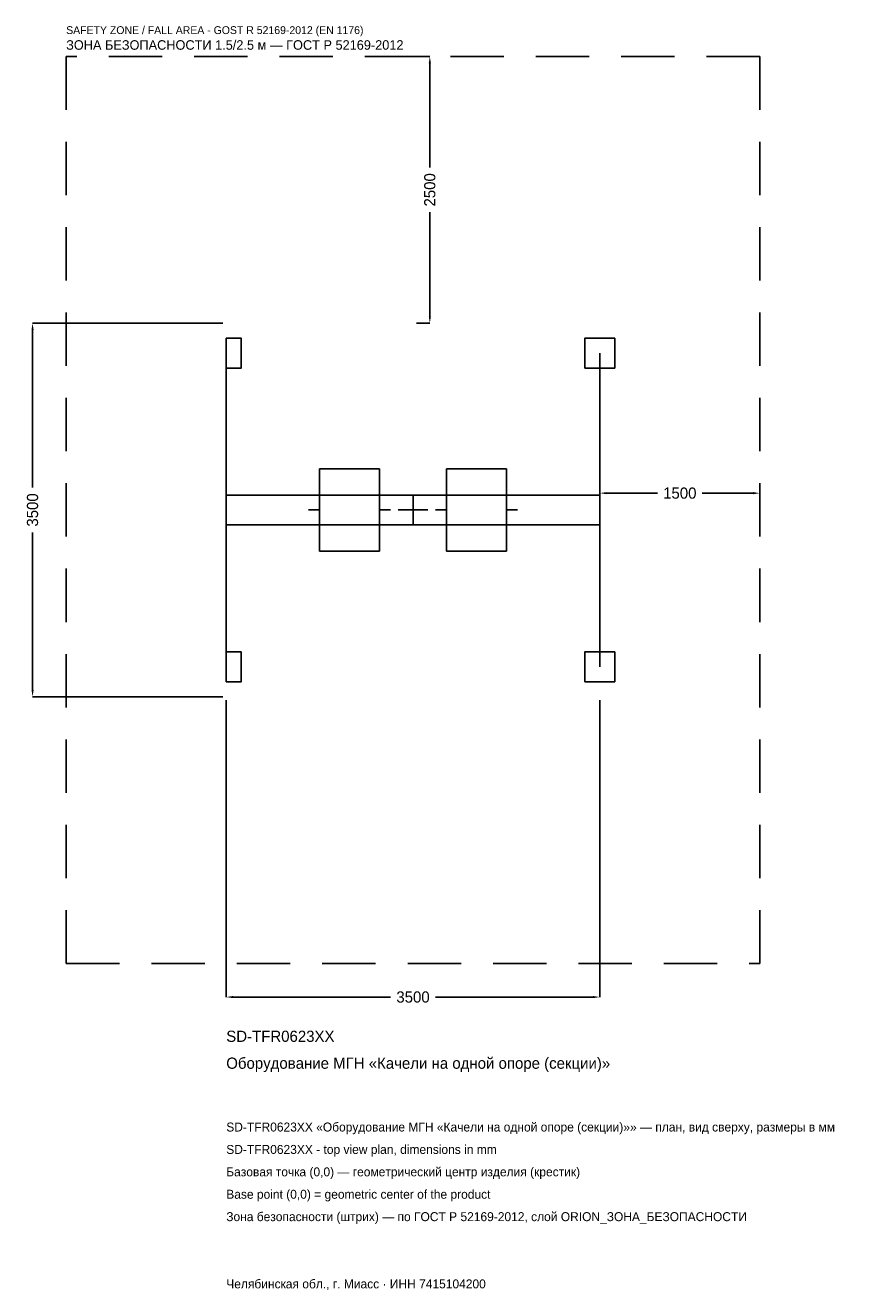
# Model space of a CAD drawing. Header units: metres. Extents: x -3633 to 4129, y -7317 to 4542.
import ezdxf

# ---------------------------------------------------------------- set-up
doc = ezdxf.new("R2010")
doc.units = ezdxf.units.M
doc.linetypes.add('DASHED', pattern=[800, 500, -300])
for name, color, linetype in [('ORION_ДАННЫЕ', 3, 'Continuous'), ('ORION_ЗОНА_БЕЗОПАСНОСТИ', 1, 'Continuous'), ('ORION_КОНТУР', 7, 'Continuous'), ('ORION_РАЗМЕРЫ', 8, 'Continuous')]:
    doc.layers.add(name, color=color, linetype=linetype)
doc.dimstyles.new('ORION', dxfattribs={"dimtxt": 105, "dimasz": 63, "dimexe": 1.25, "dimexo": 31.5, "dimtad": 1, "dimdec": 0, "dimcen": 2.5, "dimazin": 3, "dimtfac": 1, "dimtmove": 0, "dimatfit": 3, "dimarcsym": 0})

# ---------------------------------------------------------------- blocks, each defined once
blk = doc.blocks.new('_CLOSEDFILLED')
at = {"color": 0, "linetype": 'BYBLOCK'}
blk.add_solid([(-1, 0.16), (0, 0), (-1, -0.16)], dxfattribs=at)
blk = doc.blocks.new('*D1')
for p, q in [((-1750, -1781.5), (-1750, -4565)), ((1750, -1781.5), (1750, -4565)), ((-1687, -4565), (-210, -4565)), ((210, -4565), (1687, -4565))]:
    blk.add_line(p, q)
at = {"layer": 'Defpoints'}
for p in [(-1750, -1750), (1750, -1750), (-1750, -4565)]:
    blk.add_point(p, dxfattribs=at)
at = {"layer": 'ORION_РАЗМЕРЫ', "xscale": 63, "yscale": 63, "rotation": 180}
blk.add_blockref('_CLOSEDFILLED', (-1750, -4565), dxfattribs=at)
at = {"layer": 'ORION_РАЗМЕРЫ', "xscale": 63, "yscale": 63}
blk.add_blockref('_CLOSEDFILLED', (1750, -4565), dxfattribs=at)
at = {"layer": 'ORION_РАЗМЕРЫ', "insert": (0, -4565), "char_height": 105, "attachment_point": 5}
blk.add_mtext('3500', dxfattribs=at)
blk = doc.blocks.new('*D2')
for p, q in [((-1781.5, 1750), (-3565, 1750)), ((-3565, 210), (-3565, 1687)), ((-3565, -1687), (-3565, -210)), ((-1781.5, -1750), (-3565, -1750))]:
    blk.add_line(p, q)
at = {"layer": 'Defpoints'}
for p in [(-1750, 1750), (-3565, -1750), (-1750, -1750)]:
    blk.add_point(p, dxfattribs=at)
at = {"layer": 'ORION_РАЗМЕРЫ', "xscale": 63, "yscale": 63}
for p, rotation in [((-3565, 1750), 90), ((-3565, -1750), 270)]:
    blk.add_blockref('_CLOSEDFILLED', p, dxfattribs=dict(at, rotation=rotation))
at = {"layer": 'ORION_РАЗМЕРЫ', "insert": (-3565, 0), "char_height": 105, "attachment_point": 5, "rotation": 90}
blk.add_mtext('3500', dxfattribs=at)
blk = doc.blocks.new('*D3')
for p, q in [((1750, 31.5), (1750, 157.5)), ((1813, 157.5), (2290, 157.5)), ((2710, 157.5), (3187, 157.5)), ((3250, 31.5), (3250, 157.5))]:
    blk.add_line(p, q)
at = {"layer": 'Defpoints'}
for p in [(1750, 157.5), (1750, 0), (3250, 0)]:
    blk.add_point(p, dxfattribs=at)
at = {"layer": 'ORION_РАЗМЕРЫ', "xscale": 63, "yscale": 63, "rotation": 180}
blk.add_blockref('_CLOSEDFILLED', (1750, 157.5), dxfattribs=at)
at = {"layer": 'ORION_РАЗМЕРЫ', "xscale": 63, "yscale": 63}
blk.add_blockref('_CLOSEDFILLED', (3250, 157.5), dxfattribs=at)
at = {"layer": 'ORION_РАЗМЕРЫ', "insert": (2500, 157.5), "char_height": 105, "attachment_point": 5}
blk.add_mtext('1500', dxfattribs=at)
blk = doc.blocks.new('*D4')
for p, q in [((31.5, 4250), (157.5, 4250)), ((157.5, 3210), (157.5, 4187)), ((157.5, 1813), (157.5, 2790)), ((31.5, 1750), (157.5, 1750))]:
    blk.add_line(p, q)
at = {"layer": 'Defpoints'}
for p in [(0, 4250), (0, 1750), (157.5, 1750)]:
    blk.add_point(p, dxfattribs=at)
at = {"layer": 'ORION_РАЗМЕРЫ', "xscale": 63, "yscale": 63}
for p, rotation in [((157.5, 4250), 90), ((157.5, 1750), 270)]:
    blk.add_blockref('_CLOSEDFILLED', p, dxfattribs=dict(at, rotation=rotation))
at = {"layer": 'ORION_РАЗМЕРЫ', "insert": (157.5, 3000), "char_height": 105, "attachment_point": 5, "rotation": 90}
blk.add_mtext('2500', dxfattribs=at)
blk = doc.blocks.new('ОРИОН SD-TFR0623XX Оборудование МГН Качели на одной опоре (секции)')
at = {"layer": 'ORION_ЗОНА_БЕЗОПАСНОСТИ', "linetype": 'DASHED'}
blk.add_lwpolyline([(-3250, -4250), (3250, -4250), (3250, 4250), (-3250, 4250)], close=True, dxfattribs=at)
at = {"layer": 'ORION_КОНТУР'}
for p, q in [((-1750, 0), (-1750, 1470)), ((1750, 0), (1750, 1470)), ((-1750, 0), (-1750, -1470)), ((-875, 0), (-980, 0)), ((-315, 0), (-210, 0)), ((315, 0), (210, 0)), ((875, 0), (980, 0)), ((1750, 0), (1750, -1470))]:
    blk.add_line(p, q, dxfattribs=at)
for points in [[(-1750, 1330), (-1610, 1330), (-1610, 1610), (-1750, 1610)], [(1610, 1330), (1890, 1330), (1890, 1610), (1610, 1610)], [(-875, -385), (-315, -385), (-315, 385), (-875, 385)], [(315, -385), (875, -385), (875, 385), (315, 385)], [(-1750, -140), (1750, -140), (1750, 140), (-1750, 140)], [(-1750, -1610), (-1610, -1610), (-1610, -1330), (-1750, -1330)], [(1610, -1610), (1890, -1610), (1890, -1330), (1610, -1330)]]:
    blk.add_lwpolyline(points, close=True, dxfattribs=at)
at = {"layer": 'ORION_РАЗМЕРЫ'}
for p, q in [((0, -140), (0, 140)), ((-140, 0), (140, 0))]:
    blk.add_line(p, q, dxfattribs=at)
at = {"layer": 'ORION_ДАННЫЕ'}
for tag, p in [('АРТИКУЛ', (-1750, -4985)), ('НАИМЕНОВАНИЕ', (-1750, -5237))]:
    blk.add_attdef(tag, p, '', height=105, dxfattribs=at)
at = {"layer": 'ORION_ДАННЫЕ', "flags": 1}
for tag, p in [('ПРОИЗВОДИТЕЛЬ', (-1750, -5489)), ('ТЕЛЕФОН', (-1750, -5741)), ('САЙТ', (-1750, -6245)), ('АДРЕС', (-1750, -6497)), ('РЕКВИЗИТЫ', (-1750, -6749)), ('ГАБАРИТЫ', (-1750, -7001)), ('ЗОНА_БЕЗОПАСНОСТИ', (-1750, -7253))]:
    blk.add_attdef(tag, p, '', height=105, dxfattribs=at)
at = {"layer": 'ORION_ЗОНА_БЕЗОПАСНОСТИ', "color": 1}
for s, height, p in [('SAFETY ZONE / FALL AREA - GOST R 52169-2012 (EN 1176)', 73.5, (-3250, 4460)), ('ЗОНА БЕЗОПАСНОСТИ 1.5/2.5 м — ГОСТ Р 52169-2012', 89.25, (-3250, 4313))]:
    blk.add_text(s, height=height, dxfattribs=at).set_placement(p)
at = {"layer": 'ORION_РАЗМЕРЫ'}
for base, p1, p2, picture, middle in [((157.5, 1750), (0, 1750), (0, 4250), '*D4', (157.5, 3000)), ((-3565, -1750), (-1750, -1750), (-1750, 1750), '*D2', (-3565, 0))]:
    dim = blk.add_linear_dim(base=base, p1=p1, p2=p2, angle=90, dimstyle='ORION', dxfattribs=at)
    dim.commit()
    dim.dimension.update_dxf_attribs({"geometry": picture, "text_midpoint": middle})
for base, p1, p2, picture, middle in [((1750, 157.5), (1750, 0), (3250, 0), '*D3', (2500, 157.5)), ((-1750, -4565), (-1750, -1750), (1750, -1750), '*D1', (0, -4565))]:
    dim = blk.add_linear_dim(base=base, p1=p1, p2=p2, dimstyle='ORION', dxfattribs=at)
    dim.commit()
    dim.dimension.update_dxf_attribs({"geometry": picture, "text_midpoint": middle})

msp = doc.modelspace()

# ---------------------------------------------------------------- block references
msp.add_blockref('ОРИОН SD-TFR0623XX Оборудование МГН Качели на одной опоре (секции)', (0, 0)).add_auto_attribs({'АРТИКУЛ': 'SD-TFR0623XX', 'НАИМЕНОВАНИЕ': 'Оборудование МГН «Качели на одной опоре (секции)»'})

# ---------------------------------------------------------------- texts
at = {"layer": 'ORION_ДАННЫЕ', "color": 3}
for s, p in [('SD-TFR0623XX «Оборудование МГН «Качели на одной опоре (секции)»» — план, вид сверху, размеры в мм', (-1750, -5825)), ('SD-TFR0623XX - top view plan, dimensions in mm', (-1750, -6035)), ('Челябинская обл., г. Миасс · ИНН 7415104200', (-1750, -7295))]:
    msp.add_text(s, height=84, dxfattribs=at).set_placement(p)
at = {"layer": 'ORION_ДАННЫЕ', "color": 7}
for s, p in [('Базовая точка (0,0) — геометрический центр изделия (крестик)', (-1750, -6245)), ('Base point (0,0) = geometric center of the product', (-1750, -6455))]:
    msp.add_text(s, height=84, dxfattribs=at).set_placement(p)
at = {"layer": 'ORION_ДАННЫЕ', "color": 1}
msp.add_text('Зона безопасности (штрих) — по ГОСТ Р 52169-2012, слой ORION_ЗОНА_БЕЗОПАСНОСТИ', height=84, dxfattribs=at).set_placement((-1750, -6665))

doc.saveas('drawing.dxf')
